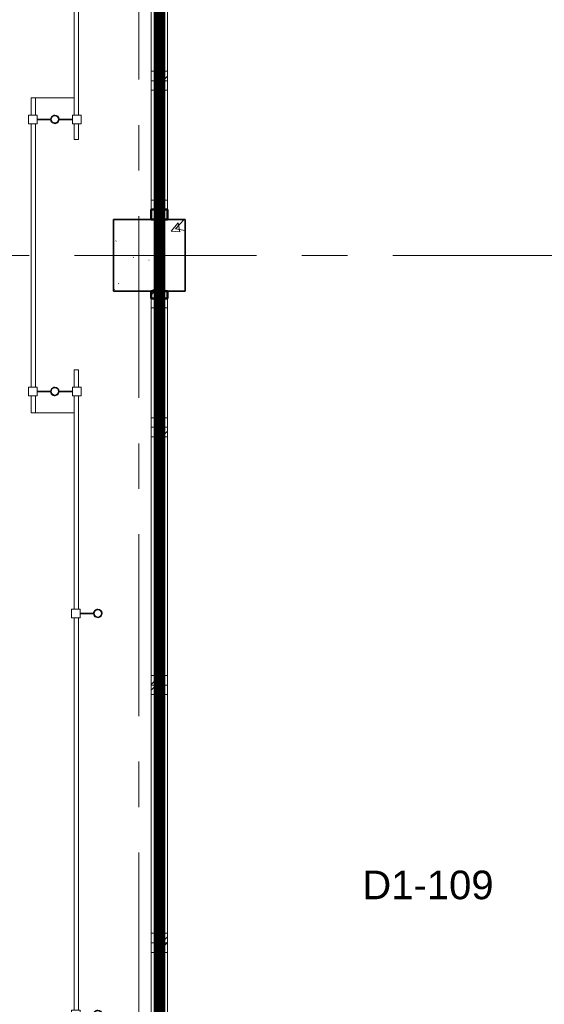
# Model space of a CAD drawing. Extents: x -2538 to 83400, y -8040 to 61900.
# Tile 28 of 105: x 6970 to 10631, y 33770 to 40646. Entities that reach past the tile are written whole.
import ezdxf

# ---------------------------------------------------------------- set-up
doc = ezdxf.new("R2010")
doc.units = 0
doc.header["$LTSCALE"] = 100
doc.linetypes.add('SCHEIDING_BRANDWEREND30', pattern=[4, 0.8, -2.4, 0.8])
doc.linetypes.add('stramien', pattern=[22.225, 12.7, -3.175, 3.175, -3.175])
for name, color, linetype, lineweight in [('00---0--FM-RUIMTENR', 7, 'Continuous', 18), ('BA20----_WANDEN', 14, 'Continuous', 50), ('BL$7A---_STRAMIEN', 7, 'Continuous', 18), ('BL20----_WANDEN', 7, 'Continuous', 25), ('BL23----_VLOEREN', 11, 'Continuous', 18), ('BL28----_CONSTRUCTIES', 4, 'Continuous', 18), ('BL30----_KOZIJNEN', 14, 'Continuous', 25), ('BL34----_BALUSTRADES', 1, 'Continuous', 18), ('BL40----_BRANDWERENDESCHEIDING_30MIN', 10, 'SCHEIDING_BRANDWEREND30', 80)]:
    doc.layers.add(name, color=color, linetype=linetype, lineweight=lineweight)
doc.styles.add('Arial', font='arial.ttf', dxfattribs={"height": 200})

# ---------------------------------------------------------------- blocks, each defined once
blk = doc.blocks.new('32_WN_AMC_h_raam met bovenlicht - 900x2700 bovenlicht 2014_wbdbo30-V136-1')
at = {"layer": 'BL30----_KOZIJNEN', "lineweight": 18}
h = blk.add_hatch(dxfattribs=at)
h.set_pattern_fill('FP_552', color=256, style=0, pattern_type=2)
h.set_pattern_definition([(135, (34742.68, -6691.61), (-91.9239, -91.9239), [])])
h.paths.add_polyline_path([(450, 57), (383, 57), (383, -57), (450, -57), (450, 51.1)], flags=0)
h.paths.add_polyline_path([(-383, 57), (-450, 57), (-450, -57), (-383, -57), (-383, 51.1)], flags=0)
for p, q in [((-450, 57), (-450, -57)), ((-383, 57), (-450, 57)), ((-383, -57), (-383, 57)), ((383, 57), (-383, 57)), ((450, 57), (383, 57)), ((383, 57), (383, -57)), ((450, -57), (450, 57)), ((-450, -57), (-383, -57)), ((-383, -57), (383, -57)), ((383, -57), (450, -57))]:
    blk.add_line(p, q, dxfattribs=at)
at = {"layer": 'BL30----_KOZIJNEN'}
for p, q in [((383, 3), (-383, 3)), ((-383, 3), (-383, -3)), ((383, -3), (383, 3)), ((-383, -3), (383, -3))]:
    blk.add_line(p, q, dxfattribs=at)
blk = doc.blocks.new('32_WN_AMC_h_raam met bovenlicht - 900x2700 bovenlicht 2014_wbdbo30-V137-1')
at = {"layer": 'BL30----_KOZIJNEN', "lineweight": 18}
h = blk.add_hatch(dxfattribs=at)
h.set_pattern_fill('FP_553', color=256, style=0, pattern_type=2)
h.set_pattern_definition([(135, (33842.68, -6691.61), (-91.9239, -91.9239), [])])
h.paths.add_polyline_path([(450, -57), (450, 57), (383, 57), (383, -57)], flags=0)
h.paths.add_polyline_path([(-383, -57), (-383, 57), (-450, 57), (-450, -57)], flags=0)
for p, q in [((-450, 57), (-450, -57)), ((-383, 57), (-450, 57)), ((-383, -57), (-383, 57)), ((383, 57), (-383, 57)), ((450, 57), (383, 57)), ((383, 57), (383, -57)), ((450, -57), (450, 57)), ((-450, -57), (-383, -57)), ((-383, -57), (383, -57)), ((383, -57), (450, -57))]:
    blk.add_line(p, q, dxfattribs=at)
at = {"layer": 'BL30----_KOZIJNEN'}
for p, q in [((383, 3), (-383, 3)), ((-383, 3), (-383, -3)), ((383, -3), (383, 3)), ((-383, -3), (383, -3))]:
    blk.add_line(p, q, dxfattribs=at)
blk = doc.blocks.new('32_WN_AMC_h_raam met bovenlicht - 900x2700 bovenlicht 2014_wbdbo30-V138-1')
at = {"layer": 'BL30----_KOZIJNEN', "lineweight": 18}
h = blk.add_hatch(dxfattribs=at)
h.set_pattern_fill('FP_554', color=256, style=0, pattern_type=2)
h.set_pattern_definition([(135, (32322.68, -6691.61), (-91.9239, -91.9239), [])])
h.paths.add_polyline_path([(450, 51.1), (450, 57), (383, 57), (383, -57), (450, -57)], flags=0)
h.paths.add_polyline_path([(-383, -57), (-383, 57), (-450, 57), (-450, -57)], flags=0)
for p, q in [((-450, 57), (-450, -57)), ((-383, 57), (-450, 57)), ((-383, -57), (-383, 57)), ((383, 57), (-383, 57)), ((450, 57), (383, 57)), ((383, 57), (383, -57)), ((450, -57), (450, 57)), ((-450, -57), (-383, -57)), ((-383, -57), (383, -57)), ((383, -57), (450, -57))]:
    blk.add_line(p, q, dxfattribs=at)
at = {"layer": 'BL30----_KOZIJNEN'}
for p, q in [((383, 3), (-383, 3)), ((-383, 3), (-383, -3)), ((383, -3), (383, 3)), ((-383, -3), (383, -3))]:
    blk.add_line(p, q, dxfattribs=at)
blk = doc.blocks.new('32_WN_AMC_h_raam met bovenlicht - 1800x2700 bovenlicht 2014_wbdbo30-V139-1')
at = {"layer": 'BL30----_KOZIJNEN', "lineweight": 18}
h = blk.add_hatch(dxfattribs=at)
h.set_pattern_fill('FP_555', color=256, style=0, pattern_type=2)
h.set_pattern_definition([(135, (30972.68, -6691.61), (-91.9239, -91.9239), [])])
h.paths.add_polyline_path([(900, 57), (833, 57), (833, -57), (900, -57), (900, 51.1)], flags=0)
h.paths.add_polyline_path([(-833, 57), (-900, 57), (-900, -57), (-833, -57), (-833, 51.1)], flags=0)
for p, q in [((-900, 57), (-900, -57)), ((-833, 57), (-900, 57)), ((-833, -57), (-833, 57)), ((833, 57), (-833, 57)), ((900, 57), (833, 57)), ((833, 57), (833, -57)), ((900, -57), (900, 57)), ((-900, -57), (-833, -57)), ((-833, -57), (833, -57)), ((833, -57), (900, -57))]:
    blk.add_line(p, q, dxfattribs=at)
at = {"layer": 'BL30----_KOZIJNEN'}
for p, q in [((833, 3), (-833, 3)), ((-833, 3), (-833, -3)), ((833, -3), (833, 3)), ((-833, -3), (833, -3))]:
    blk.add_line(p, q, dxfattribs=at)
blk = doc.blocks.new('32_WN_AMC_h_raam met bovenlicht - 1800x2700 bovenlicht 2014_wbdbo30-V140-1')
at = {"layer": 'BL30----_KOZIJNEN', "lineweight": 18}
h = blk.add_hatch(dxfattribs=at)
h.set_pattern_fill('FP_556', color=256, style=0, pattern_type=2)
h.set_pattern_definition([(135, (29172.68, -6691.61), (-91.9239, -91.9239), [])])
h.paths.add_polyline_path([(900, 57), (833, 57), (833, -57), (900, -57), (900, 51.1)], flags=0)
h.paths.add_polyline_path([(-833, 57), (-900, 57), (-900, -57), (-833, -57), (-833, 51.1)], flags=0)
for p, q in [((-900, 57), (-900, -57)), ((-833, 57), (-900, 57)), ((-833, -57), (-833, 57)), ((833, 57), (-833, 57)), ((900, 57), (833, 57)), ((833, 57), (833, -57)), ((900, -57), (900, 57)), ((-900, -57), (-833, -57)), ((-833, -57), (833, -57)), ((833, -57), (900, -57))]:
    blk.add_line(p, q, dxfattribs=at)
at = {"layer": 'BL30----_KOZIJNEN'}
for p, q in [((833, 3), (-833, 3)), ((-833, 3), (-833, -3)), ((833, -3), (833, 3)), ((-833, -3), (833, -3))]:
    blk.add_line(p, q, dxfattribs=at)
blk = doc.blocks.new('32_WN_AMC_h_raam met bovenlicht - 1800x2700 bovenlicht 2014_wbdbo30-V141-1')
at = {"layer": 'BL30----_KOZIJNEN', "lineweight": 18}
h = blk.add_hatch(dxfattribs=at)
h.set_pattern_fill('FP_557', color=256, style=0, pattern_type=2)
h.set_pattern_definition([(135, (27372.68, -6691.61), (-91.9239, -91.9239), [])])
h.paths.add_polyline_path([(900, 57), (833, 57), (833, -57), (900, -57)], flags=0)
h.paths.add_polyline_path([(-833, 51.1), (-833, 57), (-900, 57), (-900, -57), (-833, -57)], flags=0)
for p, q in [((-900, 57), (-900, -57)), ((-833, 57), (-900, 57)), ((-833, -57), (-833, 57)), ((833, 57), (-833, 57)), ((900, 57), (833, 57)), ((833, 57), (833, -57)), ((900, -57), (900, 57)), ((-900, -57), (-833, -57)), ((-833, -57), (833, -57)), ((833, -57), (900, -57))]:
    blk.add_line(p, q, dxfattribs=at)
at = {"layer": 'BL30----_KOZIJNEN'}
for p, q in [((833, 3), (-833, 3)), ((-833, 3), (-833, -3)), ((833, -3), (833, 3)), ((-833, -3), (833, -3))]:
    blk.add_line(p, q, dxfattribs=at)
blk = doc.blocks.new('Railing - AL_34_baluster_ rond met afstandhouders_enkel-1404252-1')
at = {"layer": 'BL34----_BALUSTRADES'}
for p, q in [((124, 2.5), (29.7, 2.5)), ((124, 30), (184, 30)), ((124, 30), (124, -30)), ((124, -2.5), (124, 2.5)), ((184, -30), (184, 30)), ((29.9, -2.5), (124, -2.5)), ((184, -30), (124, -30))]:
    blk.add_line(p, q, dxfattribs=at)
for radius, start, end in [(30, 95.32624, 269.45054), (26, 0, 180), (25, 360, 180), (30, 269.45054, 95.32624), (26, 180, 0), (25, 180, 360)]:
    blk.add_arc((0, 0), radius, start, end, dxfattribs=at)
blk = doc.blocks.new('Railing - Railing-1405712-1')
at = {"layer": 'BL34----_BALUSTRADES'}
for p, q in [((6096.6, 32272.7), (6126.6, 32272.7)), ((6096.6, 32272.7), (6096.6, 32152.7)), ((6126.6, 32272.7), (6126.6, 32152.7)), ((6096.6, 32092.7), (6096.6, 30602.7)), ((6126.6, 32092.7), (6126.6, 30602.7)), ((6096.6, 30542.7), (6096.6, 27802.7)), ((6126.6, 30542.7), (6126.6, 27802.7)), ((6096.6, 27742.7), (6096.6, 26252.7)), ((6126.6, 27742.7), (6126.6, 26252.7)), ((6096.6, 26192.7), (6096.6, 26072.7)), ((6126.6, 26192.7), (6126.6, 26072.7)), ((6126.6, 26072.7), (6096.6, 26072.7))]:
    blk.add_line(p, q, dxfattribs=at)
at = {"rotation": 180}
for p in [(6261.6, 30572.7), (6261.6, 27772.7)]:
    blk.add_blockref('Railing - AL_34_baluster_ rond met afstandhouders_enkel-1404252-1', p, dxfattribs=at)
blk = doc.blocks.new('Railing - AL_34_baluster_ rond met afstandhouders-1404250-1')
at = {"layer": 'BL34----_BALUSTRADES'}
for p, q in [((-184, 30), (-124, 30)), ((-184, -30), (-184, 30)), ((-124, 30), (-124, -30)), ((-124, 2.5), (-124, -2.5)), ((-29.7, 2.5), (-124, 2.5)), ((124, 2.5), (29.7, 2.5)), ((124, 30), (184, 30)), ((124, 30), (124, -30)), ((124, -2.5), (124, 2.5)), ((184, -30), (184, 30)), ((-124, -30), (-184, -30)), ((-124, -2.5), (-29.8, -2.5)), ((29.9, -2.5), (124, -2.5)), ((184, -30), (124, -30))]:
    blk.add_line(p, q, dxfattribs=at)
for radius, start, end in [(30, 95.32624, 269.45054), (26, 0, 180), (25, 360, 180), (30, 269.45054, 95.32624), (26, 180, 0), (25, 180, 360)]:
    blk.add_arc((0, 0), radius, start, end, dxfattribs=at)
blk = doc.blocks.new('Railing - Railing-1405717-1')
at = {"layer": 'BL34----_BALUSTRADES'}
for p, q in [((5796.6, 34172.7), (5826.6, 34172.7)), ((5796.6, 34172.7), (5796.6, 34052.7)), ((5826.6, 34172.7), (5826.6, 34052.7)), ((5796.6, 33992.7), (5796.6, 32152.7)), ((5826.6, 33992.7), (5826.6, 32152.7)), ((5796.6, 32092.7), (5796.6, 31972.7)), ((5826.6, 32092.7), (5826.6, 31972.7)), ((5826.6, 31972.7), (5796.6, 31972.7))]:
    blk.add_line(p, q, dxfattribs=at)
at = {"rotation": 180}
for p in [(5961.6, 34022.7), (5961.6, 32122.7)]:
    blk.add_blockref('Railing - AL_34_baluster_ rond met afstandhouders-1404250-1', p, dxfattribs=at)
blk = doc.blocks.new('Railing - Railing-1411202-1')
at = {"layer": 'BL34----_BALUSTRADES'}
for p, q in [((6096.6, 36982.7), (6126.6, 36982.7)), ((6096.6, 36982.7), (6096.6, 36852.7)), ((6126.6, 36982.7), (6126.6, 36852.7)), ((6096.6, 36792.7), (6096.6, 35162.7)), ((6126.6, 36792.7), (6126.6, 35162.7)), ((6096.6, 35102.7), (6096.6, 34052.7)), ((6126.6, 35102.7), (6126.6, 34052.7)), ((6096.6, 33992.7), (6096.6, 33882.7)), ((6126.6, 33992.7), (6126.6, 33882.7)), ((6126.6, 33882.7), (6096.6, 33882.7))]:
    blk.add_line(p, q, dxfattribs=at)
at = {"rotation": 180}
blk.add_blockref('Railing - AL_34_baluster_ rond met afstandhouders_enkel-1404252-1', (6261.6, 35132.7), dxfattribs=at)

msp = doc.modelspace()

# ---------------------------------------------------------------- hatches: boundary and pattern name
at = {"layer": 'BA20----_WANDEN', "lineweight": 18}
h = msp.add_hatch(dxfattribs=at)
h.set_pattern_fill('FP_44', color=256, style=0, pattern_type=2)
h.set_pattern_definition([(45, (1253.4, 5927.3), (-353.5534, 353.5534), [])])
h.paths.add_polyline_path([(7888, 31450), (8002, 31450), (8002, 31500), (7888, 31500)], flags=0)
h.paths.add_polyline_path([(8002, 38700), (8002, 38750), (7888, 38750), (7888, 38700)], flags=0)
at = {"layer": 'BL28----_CONSTRUCTIES'}
h = msp.add_hatch(dxfattribs=at)
h.set_pattern_fill('FP_1', color=256, style=0, pattern_type=2)
h.set_pattern_definition([(50, (1253.4, 5927.3), (728.737, -63.756), [76.2, -838.2]), (355, (1253.4, 5927.3), (-140.972, 764.228), [60.96, -670.56]), (100.451, (1314.1, 5922), (587.77, 700.467), [64.76, -712.36]), (46.184, (1253.4, 6130.5), (1084.316, -168.17), [114.3, -1257.3]), (96.636, (1343.8, 6116.5), (949.61, 989.71), [97.14, -1068.54]), (351.184, (1253.4, 6130.5), (949.62, 989.7), [91.44, -1005.84]), (21, (1355, 6079.7), (606.458, -409.061), [76.2, -838.2]), (326, (1355, 6079.7), (247.208, 736.753), [60.96, -670.56]), (71.451, (1405.5, 6045.6), (853.668, 327.685), [64.76, -712.36]), (37.5, (1253.4, 5927.32), (12.3547, 338.2201), [3.353, -659.079, 3.353, -677.367, -673.1]), (37.5, (1253.4, 5927.32), (12.3547, 338.2201), [-1343.152, 3.353, -669.747]), (7.5, (1253.4, 5927.32), (267.279, 400.722), [3.353, -384.759, 3.353, -643.839, -256.54]), (7.5, (1253.4, 5927.32), (267.279, 400.722), [-1035.304, 3.353, -253.187]), (327.5, (1026.82, 5927.32), (542.3633, -22.9153), [3.353, -250.647, 3.353, -789.127, -1051.56]), (327.5, (1026.82, 5927.32), (542.3633, -22.9153), [-1046.48, 3.353, -1048.207]), (317.5, (925.22, 5927.3), (592.517, 101.707), [3.353, -326.847, 3.353, -522.935, -746.76]), (317.5, (925.22, 5927.3), (592.517, 101.707), [-856.488, 3.353, -743.407])])
h.paths.add_polyline_path([(8125, 38750), (8125, 39250), (7625, 39250), (7625, 38750), (8088.7, 38750)], flags=0)

# ---------------------------------------------------------------- linework, layer by layer
at = {"layer": 'BL$7A---_STRAMIEN', "linetype": 'stramien'}
for p, q in [((7800, -2000), (7800, 60900)), ((-1537.7, 39000), (83400, 39000)), ((-1537.7, 39000), (83400, 39000))]:
    msp.add_line(p, q, dxfattribs=at)
at = {"layer": 'BL20----_WANDEN', "lineweight": 50}
for p, q in [((8002, 39320), (7888, 39320)), ((7888, 39320), (7888, 39250)), ((8002, 39250), (8002, 39320)), ((7888, 39250), (8002, 39250)), ((8002, 38750), (7888, 38750)), ((7888, 38750), (7888, 38700)), ((8002, 38700), (8002, 38750)), ((7888, 38700), (8002, 38700))]:
    msp.add_line(p, q, dxfattribs=at)
at = {"layer": 'BL23----_VLOEREN'}
for p, q in [((7350, 40100), (7080, 40100)), ((7080, 37900), (7350, 37900))]:
    msp.add_line(p, q, dxfattribs=at)
at = {"layer": 'BL28----_CONSTRUCTIES', "lineweight": 35}
for p, q in [((8125, 39250), (7625, 39250)), ((7625, 39250), (7625, 38750)), ((8125, 38750), (8125, 39250)), ((7625, 38750), (8125, 38750))]:
    msp.add_line(p, q, dxfattribs=at)
at = {"layer": 'BL40----_BRANDWERENDESCHEIDING_30MIN', "const_width": 80, "flags": 128}
msp.add_lwpolyline([(7945, 11350), (7945, 43250)], dxfattribs=at)

# ---------------------------------------------------------------- block references
at = {"layer": 'BL30----_KOZIJNEN', "rotation": 269.9999999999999}
for name, p in [('32_WN_AMC_h_raam met bovenlicht - 900x2700 bovenlicht 2014_wbdbo30-V136-1', (7945, 40670)), ('32_WN_AMC_h_raam met bovenlicht - 900x2700 bovenlicht 2014_wbdbo30-V137-1', (7945, 39770)), ('32_WN_AMC_h_raam met bovenlicht - 900x2700 bovenlicht 2014_wbdbo30-V138-1', (7945, 38250)), ('32_WN_AMC_h_raam met bovenlicht - 1800x2700 bovenlicht 2014_wbdbo30-V139-1', (7945, 36900)), ('32_WN_AMC_h_raam met bovenlicht - 1800x2700 bovenlicht 2014_wbdbo30-V140-1', (7945, 35100)), ('32_WN_AMC_h_raam met bovenlicht - 1800x2700 bovenlicht 2014_wbdbo30-V141-1', (7945, 33300))]:
    msp.add_blockref(name, p, dxfattribs=at)
at = {"layer": 'BL34----_BALUSTRADES'}
for name in ['Railing - Railing-1411202-1', 'Railing - Railing-1405717-1', 'Railing - Railing-1405712-1']:
    msp.add_blockref(name, (1253.4, 5927.3), dxfattribs=at)

# ---------------------------------------------------------------- texts
at = {"layer": '00---0--FM-RUIMTENR', "insert": (9361, 34704.1), "char_height": 200, "width": 1130.379, "attachment_point": 1, "style": 'Arial'}
msp.add_mtext('D1-109', dxfattribs=at)

doc.saveas('drawing.dxf')
